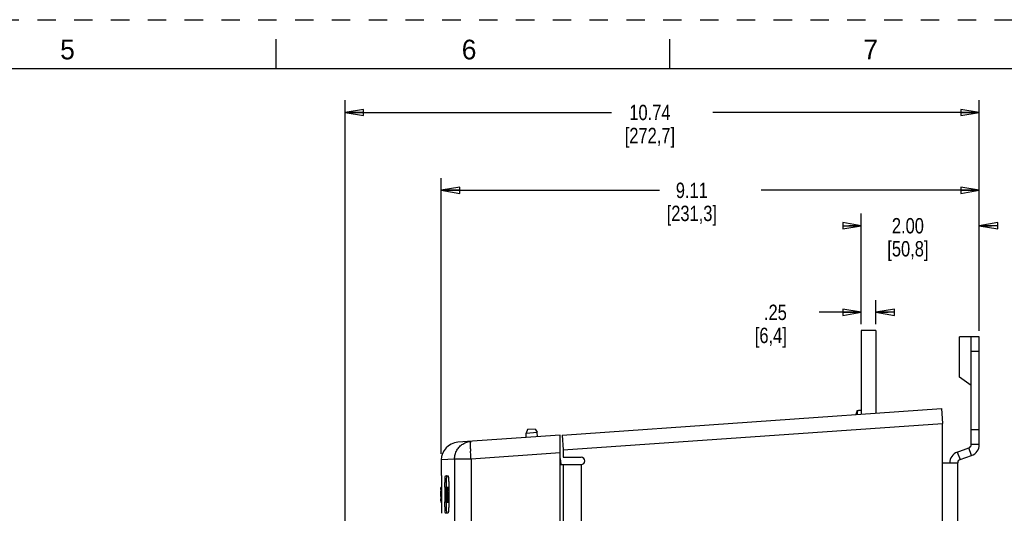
# Model space of a CAD drawing. Header units: inches. Extents: x 0 to 34, y 0 to 22.
# Tile 24 of 25: x 18.9 to 28.9, y 17 to 22. Entities that reach past the tile are written whole.
import ezdxf

# ---------------------------------------------------------------- set-up
doc = ezdxf.new("R2010")
doc.units = ezdxf.units.IN
doc.header["$LTSCALE"] = 1.87
doc.header["$MEASUREMENT"] = 0
doc.linetypes.add('HIDDEN', pattern=[0.2, 0.1, -0.1])
doc.layers.get('0').update_dxf_attribs({"linetype": 'CONTINUOUS'})
for name, color, linetype in [('02___PRT_ALL_AXES', 7, 'CONTINUOUS'), ('AXIS_PART', 7, 'CONTINUOUS'), ('DEFAULT_2', 8, 'HIDDEN')]:
    doc.layers.add(name, color=color, linetype=linetype)
doc.styles.get("Standard").update_dxf_attribs({"font": 'txt', "width": 0.8})
doc.styles.add('TEXTSTYLE_2', font='txt')
doc.dimstyles.new('DIMSTYLE_2', dxfattribs={"dimtxt": 0.15625, "dimasz": 0.1875, "dimexe": 0.18, "dimexo": 0.0625, "dimgap": 0.09, "dimtad": 0, "dimtih": 1, "dimtoh": 1, "dimlfac": 1.666667, "dimzin": 4, "dimdsep": 46, "dimtxsty": 'STANDARD', "dimblk": 'CLOSED', "dimblk1": 'CLOSED', "dimblk2": 'CLOSED', "dimcen": 0.09, "dimadec": 0, "dimazin": 0, "dimtfac": 1, "dimtofl": 0, "dimtmove": 0, "dimatfit": 3, "dimldrblk": 'CLOSED', "dimfxl": 1, "dimtolj": 1, "dimtzin": 4, "dimarcsym": 0})

# ---------------------------------------------------------------- blocks, each defined once
blk = doc.blocks.new('_CLOSED')
at = {"color": 0, "linetype": 'BYBLOCK'}
for p, q in [((0, 0), (-1, 0.167)), ((-1, 0.167), (-1, -0.167)), ((-1, -0.167), (0, 0)), ((-1, 0), (0, 0))]:
    blk.add_line(p, q, dxfattribs=at)
blk = doc.blocks.new('*D4')
at = {"color": 2, "linetype": 'CONTINUOUS'}
for p, q in [((22.201, 13.249), (22.201, 21.181)), ((28.643, 18.836), (28.643, 21.181)), ((22.201, 21.056), (24.906, 21.056)), ((28.643, 21.056), (25.938, 21.056))]:
    blk.add_line(p, q, dxfattribs=at)
at = {"color": 2, "linetype": 'CONTINUOUS', "xscale": 0.1875, "yscale": 0.1875, "zscale": 0.1875, "rotation": 180}
blk.add_blockref('_CLOSED', (22.201, 21.056), dxfattribs=at)
at = {"color": 2, "linetype": 'CONTINUOUS', "xscale": 0.1875, "yscale": 0.1875, "zscale": 0.1875}
blk.add_blockref('_CLOSED', (28.643, 21.056), dxfattribs=at)
at = {"color": 2, "linetype": 'CONTINUOUS', "insert": (25.297, 21.134), "char_height": 0.1562, "width": 0.875, "attachment_point": 2, "line_spacing_factor": 0.9}
blk.add_mtext('10.74\\P[272,7]', dxfattribs=at)
blk = doc.blocks.new('*D5')
at = {"color": 2, "linetype": 'CONTINUOUS'}
for p, q in [((27.443, 18.902), (27.443, 20.029)), ((28.643, 18.836), (28.643, 20.029)), ((27.443, 19.904), (27.318, 19.904)), ((28.643, 19.904), (28.768, 19.904))]:
    blk.add_line(p, q, dxfattribs=at)
at = {"color": 2, "linetype": 'CONTINUOUS', "xscale": 0.1875, "yscale": 0.1875, "zscale": 0.1875}
blk.add_blockref('_CLOSED', (27.443, 19.904), dxfattribs=at)
at = {"color": 2, "linetype": 'CONTINUOUS', "xscale": 0.1875, "yscale": 0.1875, "zscale": 0.1875, "rotation": 180}
blk.add_blockref('_CLOSED', (28.643, 19.904), dxfattribs=at)
at = {"color": 2, "linetype": 'CONTINUOUS', "insert": (27.918, 19.982), "char_height": 0.1562, "width": 0.75, "attachment_point": 2, "line_spacing_factor": 0.9}
blk.add_mtext('2.00\\P[50,8]', dxfattribs=at)
blk = doc.blocks.new('*D17')
at = {"color": 2, "linetype": 'CONTINUOUS'}
for p, q in [((27.443, 18.902), (27.443, 19.148)), ((27.593, 18.902), (27.593, 19.148)), ((27.443, 19.023), (27.016, 19.023)), ((27.593, 19.023), (27.718, 19.023))]:
    blk.add_line(p, q, dxfattribs=at)
at = {"color": 2, "linetype": 'CONTINUOUS', "xscale": 0.1875, "yscale": 0.1875, "zscale": 0.1875}
blk.add_blockref('_CLOSED', (27.443, 19.023), dxfattribs=at)
at = {"color": 2, "linetype": 'CONTINUOUS', "xscale": 0.1875, "yscale": 0.1875, "zscale": 0.1875, "rotation": 180}
blk.add_blockref('_CLOSED', (27.593, 19.023), dxfattribs=at)
at = {"color": 2, "linetype": 'CONTINUOUS', "insert": (26.688, 19.101), "char_height": 0.1562, "width": 0.625, "attachment_point": 3, "line_spacing_factor": 0.9}
blk.add_mtext('.25\\P[6,4]', dxfattribs=at)
blk = doc.blocks.new('*D22')
at = {"color": 2, "linetype": 'CONTINUOUS'}
for p, q in [((23.178, 17.584), (23.178, 20.389)), ((28.643, 18.836), (28.643, 20.389)), ((23.178, 20.264), (25.395, 20.264)), ((28.643, 20.264), (26.426, 20.264))]:
    blk.add_line(p, q, dxfattribs=at)
at = {"color": 2, "linetype": 'CONTINUOUS', "xscale": 0.1875, "yscale": 0.1875, "zscale": 0.1875, "rotation": 180}
blk.add_blockref('_CLOSED', (23.178, 20.264), dxfattribs=at)
at = {"color": 2, "linetype": 'CONTINUOUS', "xscale": 0.1875, "yscale": 0.1875, "zscale": 0.1875}
blk.add_blockref('_CLOSED', (28.643, 20.264), dxfattribs=at)
at = {"color": 2, "linetype": 'CONTINUOUS', "insert": (25.723, 20.342), "char_height": 0.1562, "width": 0.875, "attachment_point": 2, "line_spacing_factor": 0.9}
blk.add_mtext('9.11\\P[231,3]', dxfattribs=at)

msp = doc.modelspace()

# ---------------------------------------------------------------- linework, layer by layer
at = {"color": 7, "linetype": 'CONTINUOUS'}
for p, q in [((21.5, 21.5), (21.5, 21.8)), ((25.5, 21.5), (25.5, 21.8)), ((33.5, 21.5), (0.5, 21.5)), ((28.5617, 17.6773), (28.5617, 18.7732)), ((28.6427, 18.7732), (28.5617, 18.7732)), ((28.6427, 18.6232), (28.5617, 18.6232)), ((27.4031, 18.0257), (27.4031, 17.9832)), ((27.4031, 18.0257), (27.4175, 18.0257)), ((27.4175, 18.0268), (27.4175, 18.0257)), ((27.4175, 18.0268), (27.4427, 18.0268)), ((28.6427, 17.8261), (28.5617, 17.8261)), ((24.3841, 17.7736), (23.3455, 17.7009)), ((24.3841, 5.1664), (24.3841, 17.7736)), ((28.4197, 17.6004), (28.538, 17.6435)), ((28.5657, 17.5674), (28.538, 17.6435)), ((28.6427, 17.6773), (28.5617, 17.6773)), ((23.3128, 17.5307), (23.1781, 17.5214)), ((23.1781, 17.5214), (23.1781, 17.3616)), ((23.3128, 17.5307), (23.3128, 5.717)), ((23.4795, 17.5307), (23.3128, 17.5307)), ((24.3841, 17.594), (23.4795, 17.5307)), ((23.4795, 17.5307), (23.4795, 5.717)), ((28.4197, 17.6004), (28.4474, 17.5243)), ((24.3937, 17.4934), (24.3841, 17.4934)), ((24.3937, 17.4934), (24.3937, 17.4739)), ((23.1789, 17.3616), (23.1793, 17.3501)), ((23.2204, 17.3594), (23.2461, 17.3581)), ((23.1722, 17.245), (23.18, 17.245)), ((23.1722, 17.2443), (23.1722, 17.245)), ((23.1725, 17.2431), (23.18, 17.2431)), ((23.1725, 17.2431), (23.1727, 17.2363)), ((23.1727, 17.232), (23.18, 17.232)), ((23.1728, 17.2193), (23.1728, 17.2144)), ((23.1728, 17.2144), (23.1728, 17.2034)), ((23.18, 17.245), (23.18, 17.095)), ((23.2148, 17.245), (23.2148, 17.095)), ((23.2165, 17.239), (23.2165, 17.101)), ((23.2169, 17.245), (23.2166, 17.2419)), ((23.2174, 17.245), (23.234, 17.245)), ((23.2181, 17.2442), (23.218, 17.245)), ((23.2183, 17.239), (23.2181, 17.2442)), ((23.2183, 17.239), (23.2183, 17.1278)), ((23.2183, 17.239), (23.2245, 17.239)), ((23.2242, 17.2222), (23.2245, 17.2305)), ((23.2256, 17.2079), (23.2254, 17.2009)), ((23.226, 17.2168), (23.2256, 17.2079)), ((23.2267, 17.2431), (23.2347, 17.2431)), ((23.2274, 17.2142), (23.2271, 17.2178)), ((23.2277, 17.2082), (23.2274, 17.2142)), ((23.2277, 17.2009), (23.2277, 17.2082)), ((23.2288, 17.232), (23.2347, 17.232)), ((23.2288, 17.232), (23.2294, 17.2193)), ((23.2329, 17.2037), (23.2332, 17.2146)), ((23.2332, 17.2146), (23.2335, 17.2323)), ((23.2335, 17.2323), (23.2336, 17.2348)), ((23.2336, 17.2371), (23.2337, 17.2408)), ((23.2336, 17.2348), (23.2336, 17.2371)), ((23.2346, 17.2146), (23.2342, 17.192)), ((23.2344, 17.245), (23.2527, 17.245)), ((23.235, 17.2348), (23.2346, 17.2146)), ((23.2349, 17.2443), (23.2347, 17.245)), ((23.2351, 17.2371), (23.2349, 17.2443)), ((23.2351, 17.2371), (23.235, 17.2348)), ((23.2364, 17.1949), (23.2366, 17.2093)), ((23.2366, 17.2145), (23.2368, 17.2347)), ((23.2366, 17.2093), (23.2366, 17.2145)), ((23.2369, 17.2373), (23.2368, 17.2347)), ((23.2372, 17.2399), (23.2369, 17.2373)), ((23.2372, 17.2399), (23.2536, 17.2399)), ((23.2381, 17.2093), (23.238, 17.1949)), ((23.2536, 17.2093), (23.2381, 17.2093)), ((23.2403, 17.2144), (23.2385, 17.2144)), ((23.2421, 17.2144), (23.2536, 17.2144)), ((23.2425, 17.2204), (23.2425, 17.2339)), ((23.2425, 17.2339), (23.2536, 17.2339)), ((23.2425, 17.2204), (23.2536, 17.2204)), ((23.2536, 17.245), (23.2536, 17.095)), ((23.1727, 17.1051), (23.1725, 17.0924)), ((23.1727, 17.1732), (23.18, 17.1732)), ((23.1727, 17.1051), (23.18, 17.1051)), ((23.1728, 17.2034), (23.18, 17.2034)), ((23.1728, 17.1585), (23.18, 17.1585)), ((23.1728, 17.149), (23.1728, 17.139)), ((23.1728, 17.139), (23.18, 17.139)), ((23.1728, 17.139), (23.1728, 17.1263)), ((23.2252, 17.1278), (23.2183, 17.1278)), ((23.2186, 17.1218), (23.2183, 17.1248)), ((23.2186, 17.1218), (23.2205, 17.1218)), ((23.2223, 17.1218), (23.224, 17.1218)), ((23.2225, 17.121), (23.2223, 17.1218)), ((23.2227, 17.1158), (23.2225, 17.121)), ((23.2227, 17.101), (23.2227, 17.1158)), ((23.224, 17.1405), (23.2237, 17.1372)), ((23.2238, 17.2023), (23.2239, 17.1966)), ((23.224, 17.1119), (23.2238, 17.1222)), ((23.2244, 17.1046), (23.224, 17.1119)), ((23.2246, 17.1957), (23.2269, 17.1957)), ((23.2246, 17.1405), (23.228, 17.1405)), ((23.2251, 17.1957), (23.2254, 17.1982)), ((23.2253, 17.1398), (23.2252, 17.1405)), ((23.2255, 17.1355), (23.2253, 17.1398)), ((23.2254, 17.2009), (23.2275, 17.2009)), ((23.2254, 17.1982), (23.2254, 17.2009)), ((23.2255, 17.1355), (23.2277, 17.1355)), ((23.2256, 17.1282), (23.2258, 17.1223)), ((23.2259, 17.1654), (23.2259, 17.1745)), ((23.2259, 17.1654), (23.226, 17.1624)), ((23.2261, 17.1797), (23.226, 17.1775)), ((23.226, 17.1624), (23.2261, 17.1602)), ((23.2263, 17.1805), (23.2261, 17.1797)), ((23.2261, 17.1602), (23.2263, 17.1594)), ((23.2268, 17.1589), (23.2263, 17.1594)), ((23.2264, 17.1166), (23.2267, 17.116)), ((23.2267, 17.1809), (23.2269, 17.1816)), ((23.2272, 17.1573), (23.2268, 17.1589)), ((23.2269, 17.1816), (23.2273, 17.1842)), ((23.2277, 17.1531), (23.2272, 17.1573)), ((23.2272, 17.1174), (23.2277, 17.1218)), ((23.2273, 17.1842), (23.2275, 17.1886)), ((23.2279, 17.146), (23.2277, 17.1531)), ((23.2277, 17.1218), (23.2279, 17.1288)), ((23.228, 17.1371), (23.2279, 17.146)), ((23.2291, 17.1809), (23.2286, 17.1732)), ((23.2286, 17.1732), (23.2323, 17.1732)), ((23.2295, 17.1147), (23.229, 17.1051)), ((23.229, 17.1051), (23.2319, 17.1051)), ((23.2295, 17.1912), (23.2291, 17.1809)), ((23.2296, 17.2034), (23.2295, 17.1912)), ((23.2296, 17.2034), (23.2329, 17.2034)), ((23.2296, 17.1585), (23.232, 17.1585)), ((23.2299, 17.139), (23.2317, 17.139)), ((23.231, 17.1051), (23.2312, 17.1162)), ((23.2312, 17.1162), (23.2313, 17.1228)), ((23.2313, 17.1228), (23.2314, 17.1269)), ((23.2314, 17.1269), (23.2316, 17.1346)), ((23.2316, 17.1346), (23.2317, 17.139)), ((23.2317, 17.142), (23.2318, 17.1467)), ((23.2317, 17.139), (23.2317, 17.142)), ((23.2318, 17.1467), (23.232, 17.1583)), ((23.232, 17.1583), (23.2322, 17.1678)), ((23.2322, 17.1678), (23.2323, 17.1699)), ((23.2323, 17.1699), (23.2326, 17.1886)), ((23.2326, 17.1162), (23.2324, 17.1016)), ((23.2326, 17.1886), (23.2327, 17.192)), ((23.2328, 17.1228), (23.2326, 17.1162)), ((23.2327, 17.1938), (23.2329, 17.2037)), ((23.2327, 17.192), (23.2327, 17.1938)), ((23.2329, 17.1268), (23.2328, 17.1228)), ((23.233, 17.1346), (23.2329, 17.1268)), ((23.2332, 17.143), (23.233, 17.1346)), ((23.2335, 17.1583), (23.2332, 17.143)), ((23.2336, 17.1659), (23.2335, 17.1583)), ((23.2337, 17.1678), (23.2336, 17.1659)), ((23.2341, 17.1881), (23.2337, 17.1678)), ((23.2342, 17.192), (23.2341, 17.19)), ((23.2341, 17.19), (23.2341, 17.1881)), ((23.2362, 17.1699), (23.2364, 17.1885)), ((23.2362, 17.1677), (23.2362, 17.1699)), ((23.2362, 17.1658), (23.2362, 17.1677)), ((23.2362, 17.1658), (23.2363, 17.16)), ((23.2363, 17.16), (23.2365, 17.1589)), ((23.2364, 17.1919), (23.2364, 17.1949)), ((23.2364, 17.1885), (23.2364, 17.1919)), ((23.2369, 17.1345), (23.2403, 17.1345)), ((23.2376, 17.1345), (23.2378, 17.1327)), ((23.238, 17.1598), (23.2377, 17.1582)), ((23.2377, 17.1582), (23.2377, 17.1582)), ((23.2377, 17.1582), (23.2405, 17.1582)), ((23.2378, 17.1327), (23.2379, 17.1308)), ((23.2379, 17.1308), (23.2403, 17.1308)), ((23.2379, 17.1308), (23.2382, 17.1229)), ((23.2536, 17.1949), (23.238, 17.1949)), ((23.2384, 17.1641), (23.238, 17.1598)), ((23.238, 17.1598), (23.2405, 17.1598)), ((23.2382, 17.1229), (23.2384, 17.1199)), ((23.2385, 17.1885), (23.2384, 17.1881)), ((23.2384, 17.1199), (23.2388, 17.1169)), ((23.2385, 17.1885), (23.2391, 17.191)), ((23.2397, 17.1919), (23.2536, 17.1919)), ((23.2398, 17.1176), (23.24, 17.1193)), ((23.24, 17.1193), (23.2403, 17.1226)), ((23.2403, 17.1226), (23.2407, 17.1311)), ((23.2408, 17.1418), (23.2407, 17.152)), ((23.2407, 17.1311), (23.2408, 17.1418)), ((23.2423, 17.1153), (23.2419, 17.1067)), ((23.2419, 17.1067), (23.2536, 17.1067)), ((23.242, 17.1791), (23.2536, 17.1791)), ((23.242, 17.1791), (23.2425, 17.1691)), ((23.2429, 17.1417), (23.2426, 17.1242)), ((23.2429, 17.1451), (23.2536, 17.1451)), ((23.1721, 17.0918), (23.18, 17.0918)), ((23.1725, 17.0924), (23.1725, 17.0918)), ((23.2148, 17.0917), (23.2148, 17.095)), ((23.2165, 17.101), (23.2166, 17.098)), ((23.2166, 17.098), (23.2167, 17.0958)), ((23.2167, 17.0958), (23.2169, 17.095)), ((23.2169, 17.095), (23.2267, 17.095)), ((23.2223, 17.095), (23.2226, 17.098)), ((23.2227, 17.101), (23.2247, 17.101)), ((23.2251, 17.0968), (23.2245, 17.1029)), ((23.2259, 17.0931), (23.2251, 17.0968)), ((23.2267, 17.0918), (23.2369, 17.0918)), ((23.2309, 17.1016), (23.231, 17.1051)), ((23.2309, 17.0997), (23.2309, 17.1016)), ((23.2319, 17.0918), (23.2322, 17.0938)), ((23.2323, 17.0996), (23.2322, 17.0959)), ((23.2322, 17.0959), (23.2369, 17.0959)), ((23.2322, 17.0938), (23.2322, 17.0959)), ((23.2324, 17.1016), (23.2323, 17.0996)), ((23.2392, 17.0918), (23.2536, 17.0918)), ((23.2204, 16.9805), (23.2461, 16.9818))]:
    msp.add_line(p, q, dxfattribs=at)
at = {"color": 3, "linetype": 'CONTINUOUS'}
for p, q in [((28.6427, 17.6773), (28.6427, 18.7732)), ((24.4052, 17.7736), (28.2602, 18.0431)), ((28.2602, 18.0431), (28.2707, 17.8935)), ((24.4157, 17.6239), (28.2707, 17.8935)), ((28.2707, 5.053), (28.2707, 17.8935)), ((24.4052, 17.7736), (24.4157, 17.6239)), ((24.4157, 17.6239), (24.4157, 17.5483)), ((24.4157, 17.5483), (24.599, 17.5483)), ((28.4474, 17.5243), (28.5657, 17.5674)), ((24.3841, 17.4739), (24.599, 17.4739)), ((24.4157, 17.4739), (24.4157, 11.4306)), ((24.599, 17.4739), (24.599, 11.4306)), ((28.2707, 17.4905), (28.4237, 17.4905)), ((28.4237, 5.3825), (28.4237, 17.4905))]:
    msp.add_line(p, q, dxfattribs=at)
at = {"color": 7, "linetype": 'CONTINUOUS'}
for centre, radius, start, end in [((27.6188, 17.9308), 0.2356, 156.25771, 167.43297), ((23.3581, 17.5214), 0.18, 94, 180), ((25.1059, 17.6679), 1.6316, 181.11973, 181.95566), ((28.5257, 17.6773), 0.036, 290, 360), ((24.2707, 17.4934), 0.123, 0, 21.77713), ((28.4597, 17.4905), 0.117, 110, 180), ((21.9095, 17.2228), 1.2632, 0.41912, 0.61555), ((20.4616, 17.2119), 2.7112, 0.15585, 0.42447), ((23.3168, 17.2391), 0.1003, 178.35513, 180.0645), ((24.1119, 17.1973), 0.8882, 179.0142, 179.68165), ((23.8027, 17.2025), 0.5789, 178.05027, 178.99457), ((23.1228, 17.2252), 0.1062, 4.84481, 6.01528), ((23.0761, 17.2211), 0.1532, 4.07705, 4.89172), ((22.7765, 17.2068), 0.4531, 0.97447, 1.58392), ((22.6024, 17.2038), 0.6273, 359.96829, 0.97907), ((19.9219, 17.1991), 3.2509, 359.67031, 359.85972), ((21.2616, 17.1917), 1.9112, 359.44362, 359.66144), ((21.8954, 17.1571), 1.2773, 0.54453, 0.72091), ((21.3792, 17.1522), 1.7936, 0.20013, 0.54364), ((19.7371, 17.1289), 3.4357, 359.60287, 359.76363), ((18.0211, 17.2033), 5.1517, 359.86568, 0.00172), ((19.0437, 17.1427), 4.1291, 0.08749, 0.21883), ((18.0485, 17.1355), 5.1243, 359.76821, 359.89757), ((23.3166, 17.1277), 0.0983, 179.93426, 181.67701), ((23.3218, 17.1345), 0.0981, 178.43809, 180.29647), ((24.2873, 17.1383), 1.0637, 180.22876, 180.62795), ((24.0048, 17.1351), 0.7811, 180.62561, 180.94976), ((23.7843, 17.1411), 0.5588, 180.56566, 181.32249), ((23.317, 17.1746), 0.0911, 178.18953, 180.07088), ((22.9835, 17.1987), 0.2443, 357.63822, 358.99105), ((22.8856, 17.2006), 0.3421, 358.95552, 0.03676), ((22.9091, 17.136), 0.3189, 358.68989, 359.72825), ((22.7815, 17.1371), 0.4465, 359.67228, 0.0035), ((23.1075, 17.1584), 0.122, 5.0707, 6.92799), ((23.0674, 17.1547), 0.1622, 3.4097, 5.12357), ((23.0062, 17.1509), 0.2236, 1.935, 3.45238), ((22.6676, 17.1352), 0.5623, 357.91819, 359.09754), ((22.7747, 17.1429), 0.4551, 0.7651, 1.95699), ((22.5823, 17.1398), 0.6476, 0.1756, 0.81918), ((22.4048, 17.1389), 0.8252, 359.12755, 0.01166), ((22.4461, 17.1391), 0.7838, 359.99877, 0.19535), ((23.3314, 17.1285), 0.0955, 178.81901, 181.01069), ((24.1831, 17.1439), 0.9474, 181.03368, 181.2925), ((24.0327, 17.1405), 0.7969, 181.29222, 181.49954), ((23.3288, 17.1941), 0.0908, 179.45196, 181.42549), ((22.7222, 17.1375), 0.5206, 357.55767, 358.33834), ((22.7311, 17.1503), 0.5117, 0.81593, 2.10804), ((22.677, 17.1388), 0.5658, 358.33323, 358.51322), ((22.4581, 17.1456), 0.7848, 359.9579, 0.86941), ((22.2277, 17.145), 1.0152, 359.81408, 0.00079), ((23.1285, 17.1008), 0.0941, 358.24697, 0.06809), ((23.4074, 17.1162), 0.1833, 183.61142, 184.16273), ((21.6602, 17.095), 1.5934, 359.88254, 359.99988)]:
    msp.add_arc(centre, radius, start, end, dxfattribs=at)
at = {"color": 3, "linetype": 'CONTINUOUS'}
for centre, radius, start, end in [((28.5257, 17.6773), 0.117, 290, 360), ((24.599, 17.5111), 0.0372, 270, 90), ((28.4597, 17.4905), 0.036, 110, 180)]:
    msp.add_arc(centre, radius, start, end, dxfattribs=at)
at = {"color": 7, "linetype": 'CONTINUOUS'}
for points, knots in [([(23.3367, 17.6205), (23.3439, 17.6332), (23.3616, 17.6569), (23.3903, 17.6802), (23.416, 17.6943), (23.4432, 17.705), (23.465, 17.7093), (23.4795, 17.7103)], [0, 0, 0, 0, 0.250137, 0.5000584, 0.6252679, 0.7505332, 1, 1, 1, 1]), ([(23.4746, 17.636), (23.4745, 17.6414), (23.4744, 17.6518), (23.4744, 17.6663), (23.4747, 17.6791), (23.4751, 17.6884), (23.4756, 17.6948), (23.476, 17.6988), (23.4764, 17.7022), (23.4769, 17.705), (23.4775, 17.7072), (23.4781, 17.7088), (23.4787, 17.7099), (23.4793, 17.7103), (23.4795, 17.7103)], [0, 0, 0, 0, 0.2168804, 0.411487, 0.5811963, 0.7237576, 0.7842706, 0.8373606, 0.8828848, 0.9207531, 0.9509697, 0.9736723, 0.9894006, 1, 1, 1, 1]), ([(23.3128, 17.5307), (23.3129, 17.5463), (23.3159, 17.5699), (23.3259, 17.5996), (23.3328, 17.6137), (23.3367, 17.6205)], [0, 0, 0, 0, 0.4991686, 0.7497773, 1, 1, 1, 1]), ([(23.4795, 17.5307), (23.4791, 17.5378), (23.4773, 17.5649), (23.4759, 17.5921), (23.4752, 17.6122)], [0, 0, 0, 0, 0.2590424, 1, 1, 1, 1]), ([(23.1793, 17.3501), (23.1794, 17.344), (23.1796, 17.3297), (23.1799, 17.2946), (23.18, 17.2656), (23.18, 17.245)], [0, 0, 0, 0, 0.1723482, 0.4094362, 1, 1, 1, 1]), ([(23.2148, 17.245), (23.2148, 17.2524), (23.2149, 17.267), (23.2152, 17.2883), (23.2157, 17.3078), (23.2162, 17.3227), (23.2168, 17.3333), (23.2172, 17.3399), (23.2177, 17.3456), (23.2182, 17.3504), (23.2187, 17.3541), (23.2191, 17.3566), (23.2195, 17.3581), (23.2198, 17.3588), (23.22, 17.3593), (23.2203, 17.3594), (23.2204, 17.3594)], [0, 0, 0, 0, 0.194272, 0.3814549, 0.5539194, 0.7050078, 0.7706341, 0.8286877, 0.8786591, 0.9202953, 0.9533708, 0.977651, 0.9864209, 0.992939, 0.9973013, 1, 1, 1, 1]), ([(23.2307, 17.3533), (23.2303, 17.351), (23.2297, 17.3457), (23.229, 17.3365), (23.2284, 17.325), (23.2276, 17.306), (23.227, 17.2791), (23.2269, 17.2567), (23.2269, 17.245)], [0, 0, 0, 0, 0.0629103, 0.1485295, 0.2554981, 0.3810483, 0.6747014, 1, 1, 1, 1]), ([(23.2324, 17.3588), (23.2322, 17.3588), (23.2319, 17.3585), (23.2317, 17.358), (23.2314, 17.357), (23.231, 17.3555), (23.2308, 17.3541), (23.2307, 17.3533)], [0, 0, 0, 0, 0.0944369, 0.1771323, 0.2868458, 0.5887991, 1, 1, 1, 1]), ([(23.2461, 17.3581), (23.2465, 17.3581), (23.2469, 17.3575), (23.2473, 17.3568), (23.2478, 17.3553), (23.2484, 17.3528), (23.249, 17.3491), (23.2497, 17.3444), (23.2505, 17.3362), (23.2515, 17.3239), (23.2524, 17.307), (23.2531, 17.2877), (23.2535, 17.2667), (23.2536, 17.2523), (23.2536, 17.245)], [0, 0, 0, 0, 0.0079894, 0.0147637, 0.0236799, 0.0481728, 0.0815694, 0.1236939, 0.174159, 0.2980727, 0.4484851, 0.6200472, 0.8063071, 1, 1, 1, 1]), ([(23.2245, 17.2305), (23.2247, 17.2325), (23.2249, 17.2352), (23.2252, 17.2385), (23.2255, 17.2402), (23.2258, 17.2415), (23.2261, 17.2424), (23.2263, 17.2429), (23.2266, 17.2431), (23.2267, 17.2431)], [0, 0, 0, 0, 0.4582371, 0.6296068, 0.7635875, 0.863063, 0.9318235, 0.9747538, 1, 1, 1, 1]), ([(23.2271, 17.2178), (23.227, 17.2181), (23.227, 17.2184), (23.2268, 17.2189), (23.2266, 17.2189)], [0, 0, 0, 0, 0.7223572, 1, 1, 1, 1]), ([(23.2267, 17.2431), (23.2269, 17.2431), (23.2272, 17.2428), (23.2274, 17.2423), (23.2276, 17.2416), (23.2279, 17.2406), (23.2282, 17.2389), (23.2284, 17.2374), (23.2285, 17.2363)], [0, 0, 0, 0, 0.0792434, 0.1503789, 0.2496523, 0.3810453, 0.5480042, 1, 1, 1, 1]), ([(23.2381, 17.2093), (23.2381, 17.2099), (23.2382, 17.2109), (23.2382, 17.2121), (23.2383, 17.2129), (23.2383, 17.2135), (23.2384, 17.214), (23.2384, 17.2142), (23.2385, 17.2144), (23.2385, 17.2144)], [0, 0, 0, 0, 0.3900894, 0.5623891, 0.7110656, 0.8320315, 0.9215451, 0.9774259, 1, 1, 1, 1]), ([(23.2425, 17.2339), (23.2425, 17.2346), (23.2425, 17.2357), (23.2424, 17.2372), (23.2424, 17.2381), (23.2423, 17.2388), (23.2422, 17.2394), (23.2422, 17.2396), (23.2421, 17.2399), (23.2421, 17.2399)], [0, 0, 0, 0, 0.3801233, 0.5526755, 0.7034054, 0.8272102, 0.9193727, 0.9770516, 1, 1, 1, 1]), ([(23.2421, 17.2144), (23.2421, 17.2144), (23.2422, 17.2146), (23.2422, 17.2149), (23.2423, 17.2155), (23.2424, 17.2162), (23.2424, 17.2171), (23.2425, 17.2185), (23.2425, 17.2196), (23.2425, 17.2204)], [0, 0, 0, 0, 0.0229534, 0.0806431, 0.1728129, 0.2966279, 0.4473593, 0.6198956, 1, 1, 1, 1]), ([(23.2263, 17.1805), (23.2264, 17.1805), (23.2266, 17.1806), (23.2267, 17.1808), (23.2267, 17.1809)], [0, 0, 0, 0, 0.3681045, 1, 1, 1, 1]), ([(23.2267, 17.116), (23.2268, 17.116), (23.2269, 17.1161), (23.2271, 17.1166), (23.2272, 17.1171), (23.2272, 17.1174)], [0, 0, 0, 0, 0.0972774, 0.2791409, 1, 1, 1, 1]), ([(23.229, 17.1051), (23.2289, 17.1035), (23.2287, 17.1006), (23.2283, 17.0969), (23.2279, 17.0943), (23.2275, 17.0929), (23.2273, 17.0924)], [0, 0, 0, 0, 0.382892, 0.6753742, 0.8776875, 1, 1, 1, 1]), ([(23.2363, 17.1345), (23.2362, 17.1345), (23.2362, 17.1343), (23.2361, 17.1341), (23.2361, 17.1338), (23.236, 17.1333), (23.236, 17.1327), (23.236, 17.1318), (23.2359, 17.131), (23.2359, 17.1304)], [0, 0, 0, 0, 0.0227227, 0.0771389, 0.1637271, 0.2810956, 0.4272476, 0.5985344, 1, 1, 1, 1]), ([(23.2369, 17.1015), (23.2367, 17.1042), (23.2364, 17.1102), (23.2362, 17.1163), (23.2361, 17.1196)], [0, 0, 0, 0, 0.4462266, 1, 1, 1, 1]), ([(23.2392, 17.116), (23.2393, 17.116), (23.2394, 17.1162), (23.2397, 17.1167), (23.2398, 17.1172), (23.2398, 17.1176)], [0, 0, 0, 0, 0.1007446, 0.2842063, 1, 1, 1, 1]), ([(23.2399, 17.1661), (23.2399, 17.1664), (23.2398, 17.1668), (23.2396, 17.1673), (23.2394, 17.1677), (23.2393, 17.1677)], [0, 0, 0, 0, 0.4393897, 0.7314631, 1, 1, 1, 1]), ([(23.2397, 17.1919), (23.2398, 17.1919), (23.2401, 17.1917), (23.2406, 17.1906), (23.2408, 17.1896), (23.2409, 17.1888)], [0, 0, 0, 0, 0.1032865, 0.2860238, 1, 1, 1, 1]), ([(23.2407, 17.152), (23.2406, 17.1549), (23.2406, 17.1589), (23.2402, 17.1636), (23.24, 17.1654), (23.2399, 17.1661)], [0, 0, 0, 0, 0.6131316, 0.8416799, 1, 1, 1, 1]), ([(23.2419, 17.1067), (23.2417, 17.1049), (23.2415, 17.1017), (23.241, 17.0975), (23.2405, 17.0946), (23.2401, 17.093), (23.2399, 17.0925)], [0, 0, 0, 0, 0.3793245, 0.6720652, 0.8760616, 1, 1, 1, 1]), ([(23.2409, 17.1888), (23.2412, 17.1874), (23.2416, 17.1842), (23.2418, 17.181), (23.242, 17.1791)], [0, 0, 0, 0, 0.4195383, 1, 1, 1, 1]), ([(23.18, 17.095), (23.18, 17.0874), (23.18, 17.0725), (23.1799, 17.0542), (23.1798, 17.0402), (23.1798, 17.0304), (23.1797, 17.0212), (23.1796, 17.0128), (23.1795, 17.0051), (23.1795, 16.9983), (23.1794, 16.9924), (23.1793, 16.9881), (23.1792, 16.9852), (23.1792, 16.9834), (23.1791, 16.9819), (23.1791, 16.9806), (23.1791, 16.9797), (23.179, 16.979), (23.179, 16.9786), (23.179, 16.9785), (23.179, 16.9784), (23.1789, 16.9783), (23.1789, 16.9783)], [0, 0, 0, 0, 0.1949897, 0.3825358, 0.4712028, 0.5553498, 0.6341608, 0.7068575, 0.772758, 0.8312126, 0.8816763, 0.9236498, 0.9413232, 0.9567349, 0.9698458, 0.980618, 0.9890271, 0.9950608, 0.9971838, 0.9987101, 0.9996418, 1, 1, 1, 1]), ([(23.2204, 16.9805), (23.2202, 16.9805), (23.2198, 16.981), (23.2195, 16.9817), (23.2193, 16.9826), (23.219, 16.9838), (23.2186, 16.9858), (23.2182, 16.9891), (23.2177, 16.9937), (23.2173, 16.9992), (23.2168, 17.0057), (23.2163, 17.0159), (23.2157, 17.0303), (23.2152, 17.0493), (23.2149, 17.0701), (23.2148, 17.0844), (23.2148, 17.0917)], [0, 0, 0, 0, 0.0066629, 0.0129247, 0.0213858, 0.0320987, 0.0450846, 0.0778731, 0.1194945, 0.1695246, 0.227519, 0.2929339, 0.4434737, 0.6157765, 0.803777, 1, 1, 1, 1]), ([(23.2273, 17.0924), (23.2273, 17.0923), (23.2271, 17.0921), (23.2269, 17.0918), (23.2267, 17.0918)], [0, 0, 0, 0, 0.3599645, 1, 1, 1, 1]), ([(23.2269, 17.0917), (23.2269, 17.079), (23.227, 17.0604), (23.2276, 17.0366), (23.2281, 17.0209), (23.2288, 17.0075), (23.2295, 16.9966), (23.2302, 16.9893), (23.2309, 16.985), (23.2312, 16.9834), (23.2314, 16.9827)], [0, 0, 0, 0, 0.3498035, 0.5102912, 0.654821, 0.7793477, 0.8802313, 0.954504, 0.9809155, 1, 1, 1, 1]), ([(23.2392, 17.0918), (23.2389, 17.0918), (23.2385, 17.0923), (23.2383, 17.093), (23.238, 17.094), (23.2377, 17.0953), (23.2373, 17.0978), (23.2371, 17.0999), (23.2369, 17.1015)], [0, 0, 0, 0, 0.0747237, 0.1439118, 0.2420518, 0.3735853, 0.5423184, 1, 1, 1, 1]), ([(23.2399, 17.0925), (23.2398, 17.0924), (23.2397, 17.0921), (23.2394, 17.0918), (23.2392, 17.0918)], [0, 0, 0, 0, 0.3574, 1, 1, 1, 1]), ([(23.2536, 17.0917), (23.2535, 17.0845), (23.2534, 17.0704), (23.253, 17.05), (23.2523, 17.0313), (23.2514, 17.0149), (23.2505, 17.003), (23.2496, 16.9952), (23.249, 16.9906), (23.2483, 16.987), (23.2477, 16.9846), (23.2472, 16.9832), (23.2469, 16.9824), (23.2465, 16.9818), (23.2461, 16.9818)], [0, 0, 0, 0, 0.1949798, 0.381539, 0.5532912, 0.7036166, 0.8262057, 0.875975, 0.9176617, 0.951002, 0.9757464, 0.9848592, 0.9918253, 1, 1, 1, 1])]:
    msp.add_open_spline(points, degree=3, knots=knots, dxfattribs=at)
at = {"layer": '02___PRT_ALL_AXES', "color": 7, "linetype": 'CONTINUOUS'}
for p, q in [((24.0524, 17.83), (24.0383, 17.7951)), ((24.1314, 17.8356), (24.0524, 17.83)), ((24.1314, 17.8356), (24.1502, 17.803)), ((24.0383, 17.7951), (24.1502, 17.803)), ((24.0415, 17.7496), (24.0383, 17.7951)), ((24.1534, 17.7574), (24.1502, 17.803))]:
    msp.add_line(p, q, dxfattribs=at)
at = {"layer": 'AXIS_PART', "color": 7, "linetype": 'CONTINUOUS'}
for p, q in [((27.4427, 18.8398), (27.4427, 17.986)), ((27.5927, 18.8398), (27.4427, 18.8398)), ((27.5927, 18.8398), (27.5927, 17.9965)), ((28.4417, 18.3619), (28.4417, 18.7732)), ((28.5617, 18.7732), (28.4417, 18.7732)), ((28.5617, 18.2778), (28.4417, 18.3619))]:
    msp.add_line(p, q, dxfattribs=at)
at = {"layer": 'DEFAULT_2', "color": 8, "linetype": 'HIDDEN'}
msp.add_line((0, 22), (34, 22), dxfattribs=at)

# ---------------------------------------------------------------- texts
at = {"color": 2, "linetype": 'CONTINUOUS', "char_height": 0.2, "width": 0.183333, "attachment_point": 2, "line_spacing_factor": 0.9, "style": 'TEXTSTYLE_2'}
for s, insert in [('5', (19.38, 21.7963)), ('6', (23.46, 21.7963)), ('7', (27.54, 21.7963))]:
    msp.add_mtext(s, dxfattribs=dict(at, insert=insert))

# ---------------------------------------------------------------- dimensions: what is measured, and where the dimension line sits
at = {"color": 2, "linetype": 'CONTINUOUS'}
for base, p2, picture, middle in [((22.2013, 21.056), (22.2013, 13.2486), '*D4', (25.2345, 20.9388)), ((23.1781, 20.2637), (23.1781, 17.5839), '*D22', (25.7541, 20.1465)), ((27.4427, 19.9039), (27.4427, 18.9023), '*D5', (27.8864, 19.7867))]:
    dim = msp.add_linear_dim(base=base, p1=(28.6427, 18.8357), p2=p2, angle=180, dimstyle='DIMSTYLE_2', dxfattribs=at)
    dim.commit()
    dim.dimension.update_dxf_attribs({"geometry": picture, "text_midpoint": middle, "dimtype": 160})
dim = msp.add_linear_dim(base=(27.5927, 19.0226), p1=(27.4427, 19.1476), p2=(27.5927, 19.1476), dimstyle='DIMSTYLE_2', dxfattribs=at)
dim.commit()
dim.dimension.update_dxf_attribs({"geometry": '*D17', "text_midpoint": (26.3757, 18.9054), "dimtype": 160})

doc.saveas('drawing.dxf')
